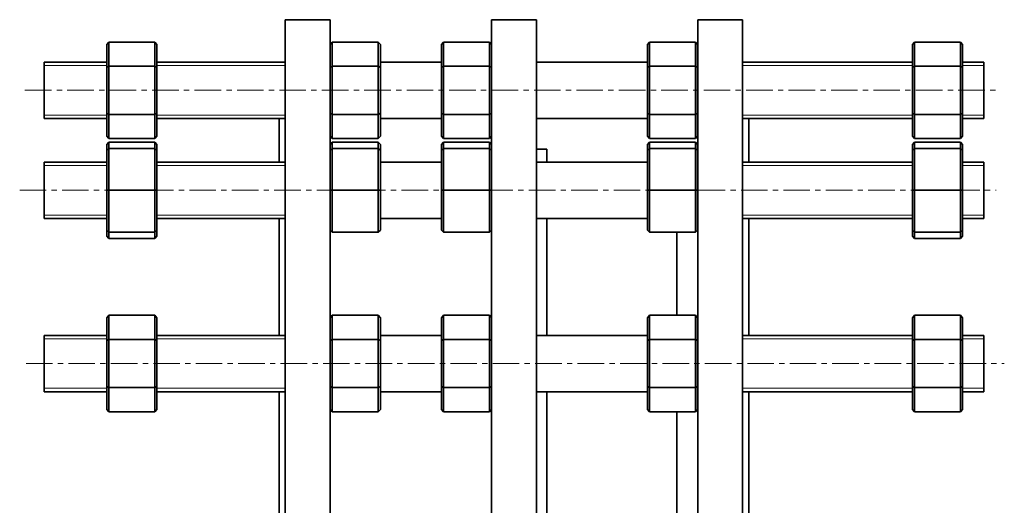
# Model space of a CAD drawing. Header units: millimetres. Extents: x -334 to 618, y 1 to 481.
# Tile 3 of 4: x -334 to 138, y 248 to 481. Entities that reach past the tile are written whole.
import ezdxf

# ---------------------------------------------------------------- set-up
doc = ezdxf.new("R2010")
doc.units = ezdxf.units.MM
doc.linetypes.add('CENTERX2', pattern=[20.32, 12.7, -2.54, 2.54, -2.54])
doc.layers.add('NOTE', color=7, linetype='Continuous')

msp = doc.modelspace()

# ---------------------------------------------------------------- linework, layer by layer
at = {"color": 7, "linetype": 'Continuous', "lineweight": 35}
for p, q in [((-185.18, 480.86), (-206.68, 480.86)), ((-206.68, 268.36), (-206.68, 480.86)), ((-185.18, 268.36), (-185.18, 480.86)), ((-86.43, 480.86), (-107.93, 480.86)), ((-107.93, 268.36), (-107.93, 480.86)), ((-86.43, 268.36), (-86.43, 480.86)), ((12.32, 480.86), (-9.18, 480.86)), ((-9.18, 268.36), (-9.18, 480.86)), ((12.32, 268.36), (12.32, 480.86)), ((-292.18, 468.99), (-291.18, 470.15)), ((-292.18, 458.02), (-292.18, 468.99)), ((-291.18, 470.15), (-291.18, 458.6)), ((-269.18, 470.15), (-291.18, 470.15)), ((-269.18, 458.6), (-269.18, 470.15)), ((-268.18, 468.99), (-269.18, 470.15)), ((-268.18, 468.99), (-268.18, 458.02)), ((-185.17, 468.99), (-184.17, 470.15)), ((-185.17, 458.02), (-185.17, 468.99)), ((-184.17, 470.15), (-184.17, 458.6)), ((-162.17, 470.15), (-184.17, 470.15)), ((-162.17, 458.6), (-162.17, 470.15)), ((-161.17, 468.99), (-162.17, 470.15)), ((-161.17, 468.99), (-161.17, 458.02)), ((-131.88, 468.99), (-130.88, 470.15)), ((-131.88, 458.02), (-131.88, 468.99)), ((-130.88, 470.15), (-130.88, 458.6)), ((-108.88, 470.15), (-130.88, 470.15)), ((-108.88, 458.6), (-108.88, 470.15)), ((-107.93, 469.04), (-108.88, 470.15)), ((-33.29, 468.99), (-32.29, 470.15)), ((-33.29, 458.02), (-33.29, 468.99)), ((-32.29, 470.15), (-32.29, 458.6)), ((-10.29, 470.15), (-32.29, 470.15)), ((-10.29, 458.6), (-10.29, 470.15)), ((-9.29, 468.99), (-10.29, 470.15)), ((-9.29, 468.99), (-9.29, 458.02)), ((93.67, 468.99), (94.67, 470.15)), ((93.67, 458.02), (93.67, 468.99)), ((94.67, 470.15), (94.67, 458.6)), ((116.67, 470.15), (94.67, 470.15)), ((116.67, 458.6), (116.67, 470.15)), ((117.67, 468.99), (116.67, 470.15)), ((117.67, 468.99), (117.67, 458.02)), ((-292.18, 460.55), (-322.18, 460.55)), ((-322.18, 447.05), (-322.18, 460.55)), ((-292.18, 458.02), (-291.18, 458.6)), ((-292.18, 436.08), (-292.18, 458.02)), ((-291.18, 458.6), (-291.18, 435.51)), ((-269.18, 458.6), (-291.18, 458.6)), ((-269.18, 458.6), (-268.18, 458.02)), ((-269.18, 435.51), (-269.18, 458.6)), ((-206.68, 460.55), (-268.18, 460.55)), ((-268.18, 458.02), (-268.18, 436.08)), ((-185.17, 460.55), (-185.18, 460.55)), ((-185.17, 458.02), (-184.17, 458.6)), ((-185.17, 436.08), (-185.17, 458.02)), ((-184.17, 458.6), (-184.17, 435.51)), ((-162.17, 458.6), (-184.17, 458.6)), ((-162.17, 458.6), (-161.17, 458.02)), ((-162.17, 435.51), (-162.17, 458.6)), ((-131.88, 460.55), (-161.17, 460.55)), ((-161.17, 458.02), (-161.17, 436.08)), ((-131.88, 458.02), (-130.88, 458.6)), ((-131.88, 436.08), (-131.88, 458.02)), ((-108.88, 458.6), (-130.88, 458.6)), ((-130.88, 458.6), (-130.88, 435.51)), ((-108.88, 458.6), (-107.93, 458.05)), ((-108.88, 435.51), (-108.88, 458.6)), ((-33.29, 460.55), (-86.43, 460.55)), ((-33.29, 458.02), (-32.29, 458.6)), ((-33.29, 436.08), (-33.29, 458.02)), ((-32.29, 458.6), (-32.29, 435.51)), ((-10.29, 458.6), (-32.29, 458.6)), ((-10.29, 458.6), (-9.29, 458.02)), ((-10.29, 435.51), (-10.29, 458.6)), ((-9.18, 460.55), (-9.29, 460.55)), ((-9.29, 458.02), (-9.29, 436.08)), ((93.67, 460.55), (12.32, 460.55)), ((93.67, 458.02), (94.67, 458.6)), ((93.67, 436.08), (93.67, 458.02)), ((116.67, 458.6), (94.67, 458.6)), ((94.67, 458.6), (94.67, 435.51)), ((116.67, 435.51), (116.67, 458.6)), ((116.67, 458.6), (117.67, 458.02)), ((127.82, 460.55), (117.67, 460.55)), ((117.67, 458.02), (117.67, 436.08)), ((127.82, 447.05), (127.82, 460.55)), ((-322.18, 433.55), (-322.18, 447.05)), ((127.82, 433.55), (127.82, 447.05)), ((-292.18, 436.08), (-291.18, 435.51)), ((-292.18, 425.11), (-292.18, 436.08)), ((-291.18, 435.51), (-291.18, 423.96)), ((-269.18, 435.51), (-291.18, 435.51)), ((-269.18, 435.51), (-268.18, 436.08)), ((-269.18, 423.96), (-269.18, 435.51)), ((-268.18, 436.08), (-268.18, 425.11)), ((-185.17, 436.08), (-184.17, 435.51)), ((-185.17, 425.11), (-185.17, 436.08)), ((-184.17, 435.51), (-184.17, 423.96)), ((-162.17, 435.51), (-184.17, 435.51)), ((-162.17, 435.51), (-161.17, 436.08)), ((-162.17, 423.96), (-162.17, 435.51)), ((-161.17, 436.08), (-161.17, 425.11)), ((-131.88, 425.11), (-131.88, 436.08)), ((-131.88, 436.08), (-130.88, 435.51)), ((-130.88, 435.51), (-130.88, 423.96)), ((-108.88, 435.51), (-130.88, 435.51)), ((-108.88, 435.51), (-107.93, 436.06)), ((-108.88, 423.96), (-108.88, 435.51)), ((-33.29, 436.08), (-32.29, 435.51)), ((-33.29, 425.11), (-33.29, 436.08)), ((-10.29, 435.51), (-32.29, 435.51)), ((-32.29, 435.51), (-32.29, 423.96)), ((-10.29, 435.51), (-9.29, 436.08)), ((-10.29, 423.96), (-10.29, 435.51)), ((-9.29, 436.08), (-9.29, 425.11)), ((93.67, 425.11), (93.67, 436.08)), ((93.67, 436.08), (94.67, 435.51)), ((94.67, 435.51), (94.67, 423.96)), ((116.67, 435.51), (94.67, 435.51)), ((116.67, 435.51), (117.67, 436.08)), ((116.67, 423.96), (116.67, 435.51)), ((117.67, 436.08), (117.67, 425.11)), ((-322.18, 433.55), (-292.18, 433.55)), ((-268.18, 433.55), (-206.68, 433.55)), ((-209.48, 433.55), (-209.68, 433.36)), ((-209.68, 412.67), (-209.68, 433.36)), ((-185.18, 433.55), (-185.17, 433.55)), ((-161.17, 433.55), (-131.88, 433.55)), ((-86.43, 433.55), (-33.29, 433.55)), ((-9.29, 433.55), (-9.18, 433.55)), ((12.32, 433.55), (93.67, 433.55)), ((15.32, 433.36), (15.13, 433.55)), ((15.32, 412.67), (15.32, 433.36)), ((117.67, 433.55), (127.82, 433.55)), ((-291.18, 423.96), (-292.18, 425.11)), ((-269.18, 423.96), (-268.18, 425.11)), ((-184.17, 423.96), (-185.17, 425.11)), ((-162.17, 423.96), (-161.17, 425.11)), ((-130.88, 423.96), (-131.88, 425.11)), ((-108.88, 423.96), (-107.93, 425.06)), ((-32.29, 423.96), (-33.29, 425.11)), ((-10.29, 423.96), (-9.29, 425.11)), ((94.67, 423.96), (93.67, 425.11)), ((116.67, 423.96), (117.67, 425.11)), ((-292.18, 421.11), (-291.18, 422.27)), ((-292.18, 418.17), (-292.18, 421.11)), ((-269.18, 423.96), (-291.18, 423.96)), ((-291.18, 422.27), (-291.18, 419.17)), ((-269.18, 422.27), (-291.18, 422.27)), ((-269.18, 419.17), (-269.18, 422.27)), ((-269.18, 422.27), (-268.18, 421.11)), ((-268.18, 421.11), (-268.18, 418.17)), ((-185.17, 421.11), (-184.17, 422.27)), ((-185.17, 418.17), (-185.17, 421.11)), ((-162.17, 423.96), (-184.17, 423.96)), ((-184.17, 422.27), (-184.17, 419.17)), ((-162.17, 422.27), (-184.17, 422.27)), ((-162.17, 419.17), (-162.17, 422.27)), ((-162.17, 422.27), (-161.17, 421.11)), ((-161.17, 421.11), (-161.17, 418.17)), ((-131.88, 421.11), (-130.88, 422.27)), ((-131.88, 418.17), (-131.88, 421.11)), ((-108.88, 423.96), (-130.88, 423.96)), ((-130.88, 422.27), (-130.88, 419.17)), ((-108.88, 422.27), (-130.88, 422.27)), ((-108.88, 419.17), (-108.88, 422.27)), ((-108.88, 422.27), (-107.93, 421.16)), ((-33.29, 421.11), (-32.29, 422.27)), ((-33.29, 418.17), (-33.29, 421.11)), ((-10.29, 423.96), (-32.29, 423.96)), ((-32.29, 422.27), (-32.29, 419.17)), ((-10.29, 422.27), (-32.29, 422.27)), ((-10.29, 419.17), (-10.29, 422.27)), ((-10.29, 422.27), (-9.29, 421.11)), ((-9.29, 421.11), (-9.29, 418.17)), ((93.67, 421.11), (94.67, 422.27)), ((93.67, 418.17), (93.67, 421.11)), ((116.67, 423.96), (94.67, 423.96)), ((94.67, 422.27), (94.67, 419.17)), ((116.67, 422.27), (94.67, 422.27)), ((116.67, 419.17), (116.67, 422.27)), ((116.67, 422.27), (117.67, 421.11)), ((117.67, 421.11), (117.67, 418.17)), ((-292.18, 418.17), (-291.18, 419.17)), ((-292.18, 399.17), (-292.18, 418.17)), ((-291.18, 419.17), (-291.18, 399.17)), ((-269.18, 419.17), (-291.18, 419.17)), ((-269.18, 399.17), (-269.18, 419.17)), ((-268.18, 418.17), (-269.18, 419.17)), ((-268.18, 418.17), (-268.18, 399.17)), ((-185.17, 418.17), (-184.17, 419.17)), ((-185.17, 399.17), (-185.17, 418.17)), ((-184.17, 419.17), (-184.17, 399.17)), ((-162.17, 419.17), (-184.17, 419.17)), ((-162.17, 399.17), (-162.17, 419.17)), ((-161.17, 418.17), (-162.17, 419.17)), ((-161.17, 418.17), (-161.17, 399.17)), ((-131.88, 418.17), (-130.88, 419.17)), ((-131.88, 399.17), (-131.88, 418.17)), ((-130.88, 419.17), (-130.88, 399.17)), ((-108.88, 419.17), (-130.88, 419.17)), ((-108.88, 399.17), (-108.88, 419.17)), ((-107.93, 418.22), (-108.88, 419.17)), ((-81.43, 418.86), (-86.43, 418.86)), ((-81.43, 412.67), (-81.43, 418.86)), ((-33.29, 418.17), (-32.29, 419.17)), ((-33.29, 399.17), (-33.29, 418.17)), ((-32.29, 419.17), (-32.29, 399.17)), ((-10.29, 419.17), (-32.29, 419.17)), ((-10.29, 399.17), (-10.29, 419.17)), ((-9.29, 418.17), (-10.29, 419.17)), ((-9.29, 418.17), (-9.29, 399.17)), ((93.67, 418.17), (94.67, 419.17)), ((93.67, 399.17), (93.67, 418.17)), ((94.67, 419.17), (94.67, 399.17)), ((116.67, 419.17), (94.67, 419.17)), ((116.67, 399.17), (116.67, 419.17)), ((117.67, 418.17), (116.67, 419.17)), ((117.67, 418.17), (117.67, 399.17)), ((-292.18, 412.67), (-322.18, 412.67)), ((-322.18, 392.42), (-322.18, 412.67)), ((-206.68, 412.67), (-268.18, 412.67)), ((-185.17, 412.67), (-185.18, 412.67)), ((-131.88, 412.67), (-161.17, 412.67)), ((-33.29, 412.67), (-86.43, 412.67)), ((-9.18, 414.5), (-9.29, 414.45)), ((-9.18, 412.67), (-9.29, 412.67)), ((93.67, 412.67), (12.32, 412.67)), ((127.82, 412.67), (117.67, 412.67)), ((127.82, 392.42), (127.82, 412.67)), ((-292.18, 380.17), (-292.18, 399.17)), ((-292.18, 399.17), (-291.18, 399.17)), ((-291.18, 399.17), (-291.18, 379.17)), ((-269.18, 399.17), (-291.18, 399.17)), ((-269.18, 399.17), (-268.18, 399.17)), ((-269.18, 379.17), (-269.18, 399.17)), ((-268.18, 399.17), (-268.18, 380.17)), ((-185.17, 380.17), (-185.17, 399.17)), ((-185.17, 399.17), (-184.17, 399.17)), ((-184.17, 399.17), (-184.17, 379.17)), ((-162.17, 399.17), (-184.17, 399.17)), ((-162.17, 379.17), (-162.17, 399.17)), ((-162.17, 399.17), (-161.17, 399.17)), ((-161.17, 399.17), (-161.17, 380.17)), ((-131.88, 399.17), (-130.88, 399.17)), ((-131.88, 380.17), (-131.88, 399.17)), ((-130.88, 399.17), (-130.88, 379.17)), ((-108.88, 399.17), (-130.88, 399.17)), ((-108.88, 379.17), (-108.88, 399.17)), ((-108.88, 399.17), (-107.93, 399.17)), ((-33.29, 380.17), (-33.29, 399.17)), ((-33.29, 399.17), (-32.29, 399.17)), ((-10.29, 399.17), (-32.29, 399.17)), ((-32.29, 399.17), (-32.29, 379.17)), ((-10.29, 379.17), (-10.29, 399.17)), ((-10.29, 399.17), (-9.29, 399.17)), ((-9.29, 399.17), (-9.29, 380.17)), ((93.67, 380.17), (93.67, 399.17)), ((93.67, 399.17), (94.67, 399.17)), ((94.67, 399.17), (94.67, 379.17)), ((116.67, 399.17), (94.67, 399.17)), ((116.67, 379.17), (116.67, 399.17)), ((116.67, 399.17), (117.67, 399.17)), ((117.67, 399.17), (117.67, 380.17)), ((-322.18, 385.67), (-322.18, 392.42)), ((127.82, 385.67), (127.82, 392.42)), ((-322.18, 385.67), (-292.18, 385.67)), ((-268.18, 385.67), (-206.68, 385.67)), ((-209.68, 329.74), (-209.68, 385.67)), ((-185.18, 385.67), (-185.17, 385.67)), ((-161.17, 385.67), (-131.88, 385.67)), ((-86.43, 385.67), (-33.29, 385.67)), ((-81.43, 329.74), (-81.43, 385.67)), ((-9.29, 385.67), (-9.18, 385.67)), ((12.32, 385.67), (93.67, 385.67)), ((15.32, 329.74), (15.32, 385.67)), ((117.67, 385.67), (127.82, 385.67)), ((-292.18, 380.17), (-291.18, 379.17)), ((-292.18, 377.23), (-292.18, 380.17)), ((-269.18, 379.17), (-291.18, 379.17)), ((-291.18, 379.17), (-291.18, 376.08)), ((-269.18, 379.17), (-268.18, 380.17)), ((-269.18, 376.08), (-269.18, 379.17)), ((-268.18, 380.17), (-268.18, 377.23)), ((-185.17, 380.17), (-184.17, 379.17)), ((-162.17, 379.17), (-184.17, 379.17)), ((-162.17, 379.17), (-161.17, 380.17)), ((-131.88, 380.17), (-130.88, 379.17)), ((-108.88, 379.17), (-130.88, 379.17)), ((-108.88, 379.17), (-107.93, 380.13)), ((-33.29, 380.17), (-32.29, 379.17)), ((-10.29, 379.17), (-32.29, 379.17)), ((-19.18, 339.33), (-19.18, 379.17)), ((-10.29, 379.17), (-9.29, 380.17)), ((93.67, 380.17), (94.67, 379.17)), ((93.67, 377.23), (93.67, 380.17)), ((116.67, 379.17), (94.67, 379.17)), ((94.67, 379.17), (94.67, 376.08)), ((116.67, 379.17), (117.67, 380.17)), ((116.67, 376.08), (116.67, 379.17)), ((117.67, 380.17), (117.67, 377.23)), ((-291.18, 376.08), (-292.18, 377.23)), ((-269.18, 376.08), (-291.18, 376.08)), ((-268.18, 377.23), (-269.18, 376.08)), ((94.67, 376.08), (93.67, 377.23)), ((116.67, 376.08), (94.67, 376.08)), ((117.67, 377.23), (116.67, 376.08)), ((-291.18, 339.33), (-292.18, 338.18)), ((-292.18, 327.21), (-292.18, 338.18)), ((-291.18, 339.33), (-291.18, 327.79)), ((-269.18, 339.33), (-291.18, 339.33)), ((-269.18, 327.79), (-269.18, 339.33)), ((-268.18, 338.18), (-269.18, 339.33)), ((-268.18, 338.18), (-268.18, 327.21)), ((-184.17, 339.33), (-185.17, 338.18)), ((-185.17, 327.21), (-185.17, 338.18)), ((-184.17, 339.33), (-184.17, 327.79)), ((-162.17, 339.33), (-184.17, 339.33)), ((-162.17, 327.79), (-162.17, 339.33)), ((-161.17, 338.18), (-162.17, 339.33)), ((-161.17, 338.18), (-161.17, 327.21)), ((-130.88, 339.33), (-131.88, 338.18)), ((-131.88, 327.21), (-131.88, 338.18)), ((-130.88, 339.33), (-130.88, 327.79)), ((-108.88, 339.33), (-130.88, 339.33)), ((-108.88, 327.79), (-108.88, 339.33)), ((-107.93, 338.23), (-108.88, 339.33)), ((-32.29, 339.33), (-33.29, 338.18)), ((-33.29, 327.21), (-33.29, 338.18)), ((-32.29, 339.33), (-32.29, 327.79)), ((-10.29, 339.33), (-32.29, 339.33)), ((-10.29, 327.79), (-10.29, 339.33)), ((-9.29, 338.18), (-10.29, 339.33)), ((-9.29, 338.18), (-9.29, 327.21)), ((94.67, 339.33), (93.67, 338.18)), ((93.67, 327.21), (93.67, 338.18)), ((94.67, 339.33), (94.67, 327.79)), ((116.67, 339.33), (94.67, 339.33)), ((116.67, 327.79), (116.67, 339.33)), ((117.67, 338.18), (116.67, 339.33)), ((117.67, 338.18), (117.67, 327.21)), ((-292.18, 329.74), (-322.18, 329.74)), ((-322.18, 304.55), (-322.18, 329.74)), ((-292.18, 327.21), (-291.18, 327.79)), ((-292.18, 305.27), (-292.18, 327.21)), ((-291.18, 327.79), (-291.18, 304.69)), ((-269.18, 327.79), (-291.18, 327.79)), ((-269.18, 304.69), (-269.18, 327.79)), ((-268.18, 327.21), (-269.18, 327.79)), ((-206.68, 329.74), (-268.18, 329.74)), ((-268.18, 327.21), (-268.18, 305.27)), ((-185.17, 329.74), (-185.18, 329.74)), ((-185.17, 327.21), (-184.17, 327.79)), ((-185.17, 305.27), (-185.17, 327.21)), ((-184.17, 327.79), (-184.17, 304.69)), ((-162.17, 327.79), (-184.17, 327.79)), ((-162.17, 304.69), (-162.17, 327.79)), ((-161.17, 327.21), (-162.17, 327.79)), ((-131.88, 329.74), (-161.17, 329.74)), ((-161.17, 327.21), (-161.17, 305.27)), ((-131.88, 327.21), (-130.88, 327.79)), ((-131.88, 305.27), (-131.88, 327.21)), ((-130.88, 327.79), (-130.88, 304.69)), ((-108.88, 327.79), (-130.88, 327.79)), ((-108.88, 304.69), (-108.88, 327.79)), ((-107.93, 327.23), (-108.88, 327.79)), ((-33.29, 329.74), (-86.43, 329.74)), ((-33.29, 327.21), (-32.29, 327.79)), ((-33.29, 305.27), (-33.29, 327.21)), ((-32.29, 327.79), (-32.29, 304.69)), ((-10.29, 327.79), (-32.29, 327.79)), ((-10.29, 304.69), (-10.29, 327.79)), ((-9.29, 327.21), (-10.29, 327.79)), ((-9.18, 329.74), (-9.29, 329.74)), ((-9.29, 327.21), (-9.29, 305.27)), ((93.67, 329.74), (12.32, 329.74)), ((93.67, 327.21), (94.67, 327.79)), ((93.67, 305.27), (93.67, 327.21)), ((94.67, 327.79), (94.67, 304.69)), ((116.67, 327.79), (94.67, 327.79)), ((116.67, 304.69), (116.67, 327.79)), ((117.67, 327.21), (116.67, 327.79)), ((127.82, 329.74), (117.67, 329.74)), ((117.67, 327.21), (117.67, 305.27)), ((127.82, 304.55), (127.82, 329.74)), ((-322.18, 302.74), (-322.18, 304.55)), ((-322.18, 302.74), (-292.18, 302.74)), ((-292.18, 294.3), (-292.18, 305.27)), ((-292.18, 305.27), (-291.18, 304.69)), ((-291.18, 304.69), (-291.18, 293.14)), ((-269.18, 304.69), (-291.18, 304.69)), ((-269.18, 304.69), (-268.18, 305.27)), ((-269.18, 293.14), (-269.18, 304.69)), ((-268.18, 305.27), (-268.18, 294.3)), ((-268.18, 302.74), (-206.68, 302.74)), ((-209.68, 268.36), (-209.68, 302.74)), ((-185.18, 302.74), (-185.17, 302.74)), ((-185.17, 294.3), (-185.17, 305.27)), ((-185.17, 305.27), (-184.17, 304.69)), ((-184.17, 304.69), (-184.17, 293.14)), ((-162.17, 304.69), (-184.17, 304.69)), ((-162.17, 304.69), (-161.17, 305.27)), ((-162.17, 293.14), (-162.17, 304.69)), ((-161.17, 305.27), (-161.17, 294.3)), ((-161.17, 302.74), (-131.88, 302.74)), ((-131.88, 305.27), (-130.88, 304.69)), ((-131.88, 294.3), (-131.88, 305.27)), ((-130.88, 304.69), (-130.88, 293.14)), ((-108.88, 304.69), (-130.88, 304.69)), ((-108.88, 304.69), (-107.93, 305.24)), ((-108.88, 293.14), (-108.88, 304.69)), ((-86.43, 302.74), (-33.29, 302.74)), ((-81.43, 268.36), (-81.43, 302.74)), ((-33.29, 294.3), (-33.29, 305.27)), ((-33.29, 305.27), (-32.29, 304.69)), ((-32.29, 304.69), (-32.29, 293.14)), ((-10.29, 304.69), (-32.29, 304.69)), ((-10.29, 304.69), (-9.29, 305.27)), ((-10.29, 293.14), (-10.29, 304.69)), ((-9.29, 305.27), (-9.29, 294.3)), ((-9.29, 302.74), (-9.18, 302.74)), ((12.32, 302.74), (93.67, 302.74)), ((15.32, 268.36), (15.32, 302.74)), ((93.67, 305.27), (94.67, 304.69)), ((93.67, 294.3), (93.67, 305.27)), ((116.67, 304.69), (94.67, 304.69)), ((94.67, 304.69), (94.67, 293.14)), ((116.67, 304.69), (117.67, 305.27)), ((116.67, 293.14), (116.67, 304.69)), ((117.67, 305.27), (117.67, 294.3)), ((117.67, 302.74), (127.82, 302.74)), ((127.82, 302.74), (127.82, 304.55)), ((-292.18, 294.3), (-291.18, 293.14)), ((-269.18, 293.14), (-291.18, 293.14)), ((-269.18, 293.14), (-268.18, 294.3)), ((-185.17, 294.3), (-184.17, 293.14)), ((-162.17, 293.14), (-184.17, 293.14)), ((-162.17, 293.14), (-161.17, 294.3)), ((-131.88, 294.3), (-130.88, 293.14)), ((-108.88, 293.14), (-130.88, 293.14)), ((-108.88, 293.14), (-107.93, 294.25)), ((-33.29, 294.3), (-32.29, 293.14)), ((-10.29, 293.14), (-32.29, 293.14)), ((-19.18, 268.36), (-19.18, 293.14)), ((-10.29, 293.14), (-9.29, 294.3)), ((93.67, 294.3), (94.67, 293.14)), ((116.67, 293.14), (94.67, 293.14)), ((116.67, 293.14), (117.67, 294.3)), ((-209.68, 233.98), (-209.68, 268.36)), ((-206.68, 55.86), (-206.68, 268.36)), ((-185.18, 55.86), (-185.18, 268.36)), ((-107.93, 55.86), (-107.93, 268.36)), ((-86.43, 55.86), (-86.43, 268.36)), ((-81.43, 233.98), (-81.43, 268.36)), ((-19.18, 240.48), (-19.18, 268.36)), ((-9.18, 55.86), (-9.18, 268.36)), ((12.32, 55.86), (12.32, 268.36)), ((15.32, 233.98), (15.32, 268.36))]:
    msp.add_line(p, q, dxfattribs=at)
at = {"color": 7, "linetype": 'Continuous', "lineweight": 18}
for p, q in [((-292.18, 458.9), (-322.18, 458.9)), ((-206.68, 458.9), (-268.18, 458.9)), ((93.67, 458.9), (12.32, 458.9)), ((127.82, 458.9), (117.67, 458.9)), ((-322.18, 435.2), (-292.18, 435.2)), ((-268.18, 435.2), (-206.68, 435.2)), ((12.32, 435.2), (93.67, 435.2)), ((117.67, 435.2), (127.82, 435.2)), ((-292.18, 411.02), (-322.18, 411.02)), ((-206.68, 411.02), (-268.18, 411.02)), ((93.67, 411.02), (12.32, 411.02)), ((127.82, 411.02), (117.67, 411.02)), ((-322.18, 387.32), (-292.18, 387.32)), ((-268.18, 387.32), (-206.68, 387.32)), ((12.32, 387.32), (93.67, 387.32)), ((117.67, 387.32), (127.82, 387.32)), ((-292.18, 328.09), (-322.18, 328.09)), ((-206.68, 328.09), (-268.18, 328.09)), ((93.67, 328.09), (12.32, 328.09)), ((127.82, 328.09), (117.67, 328.09)), ((-322.18, 304.39), (-292.18, 304.39)), ((-268.18, 304.39), (-206.68, 304.39)), ((12.32, 304.39), (93.67, 304.39)), ((117.67, 304.39), (127.82, 304.39))]:
    msp.add_line(p, q, dxfattribs=at)
at = {"layer": 'NOTE', "linetype": 'CENTERX2', "lineweight": 18}
for p, q in [((-331.41, 447.05), (134.67, 447.05)), ((-333.89, 399.17), (133.82, 399.17)), ((-330.85, 316.24), (137.65, 316.24))]:
    msp.add_line(p, q, dxfattribs=at)

doc.saveas('drawing.dxf')
